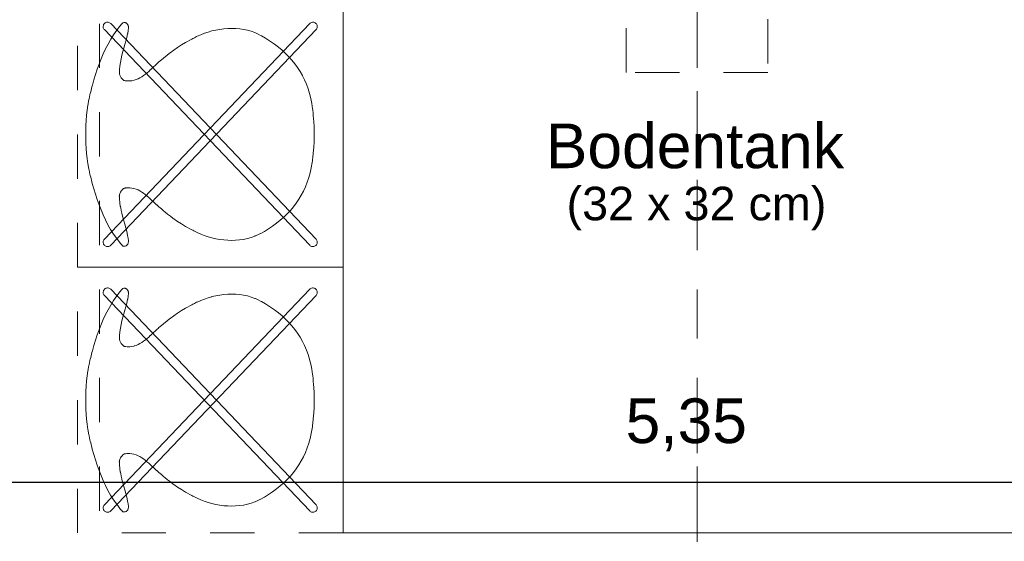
# Model space of a CAD drawing. Header units: metres. Extents: x -45.2 to 14.3, y -31.8 to 10.2.
# Tile 114 of 152: x -12.3 to -10.1, y -12 to -10.8. Entities that reach past the tile are written whole.
import ezdxf

# ---------------------------------------------------------------- set-up
doc = ezdxf.new("R2010")
doc.units = ezdxf.units.M
doc.header["$LTSCALE"] = 0.05
for name, pattern in [('Achsen 01', [5.291531, 3.175, -1.058062, 0.352704, -0.705764]), ('gestrichelt - 01', [2, 1, -1]), ('Raster 01', [2, 1, -1])]:
    doc.linetypes.add(name, pattern=pattern)
doc.layers.add('053_Niederspannungsanlagen-Bodentanks', color=7, linetype='gestrichelt - 01', lineweight=9)
doc.layers.add('AV1-Einrichtung Bemaßung', color=7, linetype='Continuous', lineweight=9)
for name, color, linetype, lineweight, true_color in [('AV1-Achsen', 1, 'Achsen 01', 18, 0xff0000), ('AV1-Bewegungsfläche', 7, 'gestrichelt - 01', 9, 0xd9d9d9), ('AV1-Einrichtung', 7, 'Continuous', 9, 0xa6a6a6), ('AV1-Raster', 7, 'Raster 01', 9, 0xa6a6a6)]:
    doc.layers.add(name, color=color, linetype=linetype, lineweight=lineweight, true_color=true_color)
doc.styles.add('Arial', font='arial.ttf')

msp = doc.modelspace()

# ---------------------------------------------------------------- linework, layer by layer
at = {"layer": '053_Niederspannungsanlagen-Bodentanks'}
msp.add_lwpolyline([(-10.96, -10.64), (-10.64, -10.64), (-10.64, -10.96), (-10.96, -10.96)], close=True, dxfattribs=at)
at = {"layer": 'AV1-Achsen'}
msp.add_line((-10.8, -26.5), (-10.8, 4.9), dxfattribs=at)
at = {"layer": 'AV1-Bewegungsfläche'}
for points in [[(-11.6, -10.8), (-11.6, -11.4), (-12.2, -11.4), (-12.2, -10.8)], [(-11.6, -11.4), (-11.6, -12), (-12.2, -12), (-12.2, -11.4)]]:
    msp.add_lwpolyline(points, close=True, dxfattribs=at)
at = {"layer": 'AV1-Einrichtung'}
for points in [[(-11.6, -12), (-11.6, -9.6), (-10, -9.6), (-10, -12)], [(-11.6651, -11.1014), (-11.6651, -11.1029), (-11.6651, -11.1076), (-11.6651, -11.1076), (-11.6655, -11.1186), (-11.666, -11.1273), (-11.666, -11.1273), (-11.6668, -11.1369), (-11.6672, -11.1409), (-11.6672, -11.1409), (-11.6674, -11.1424), (-11.6674, -11.1424), (-11.6676, -11.1455), (-11.6679, -11.1493), (-11.6679, -11.1493), (-11.6691, -11.16), (-11.6697, -11.1638), (-11.6697, -11.1638), (-11.6717, -11.1753), (-11.6717, -11.1754), (-11.6717, -11.1754), (-11.6742, -11.1866), (-11.6743, -11.1867), (-11.6743, -11.1867), (-11.6773, -11.1974), (-11.6773, -11.1975), (-11.6773, -11.1975), (-11.6809, -11.208), (-11.6809, -11.208), (-11.6809, -11.208), (-11.6849, -11.2181), (-11.6849, -11.2182), (-11.6849, -11.2182), (-11.6894, -11.2279), (-11.6895, -11.2279), (-11.6895, -11.2279), (-11.6944, -11.2373), (-11.6945, -11.2374), (-11.6945, -11.2374), (-11.6999, -11.2464), (-11.6999, -11.2464), (-11.6999, -11.2464), (-11.7058, -11.2551), (-11.7058, -11.2551), (-11.7122, -11.2635), (-11.7122, -11.2635), (-11.719, -11.2716), (-11.719, -11.2716), (-11.719, -11.2716), (-11.7262, -11.2793), (-11.7262, -11.2793), (-11.7262, -11.2793), (-11.7338, -11.2867), (-11.7338, -11.2867), (-11.7338, -11.2867), (-11.7418, -11.2938), (-11.7418, -11.2938), (-11.7418, -11.2938), (-11.7502, -11.3005), (-11.7503, -11.3005), (-11.7503, -11.3005), (-11.759, -11.307), (-11.7591, -11.307), (-11.7591, -11.307), (-11.7682, -11.3131), (-11.7684, -11.3132), (-11.7684, -11.3132), (-11.7777, -11.3189), (-11.7792, -11.3198), (-11.7792, -11.3198), (-11.7858, -11.3235), (-11.7862, -11.3237), (-11.7862, -11.3237), (-11.7921, -11.3267), (-11.7921, -11.3267), (-11.7982, -11.3294), (-11.7992, -11.3298), (-11.7992, -11.3298), (-11.8076, -11.3328), (-11.8076, -11.3328), (-11.8076, -11.3328), (-11.8161, -11.3352), (-11.8161, -11.3352), (-11.8161, -11.3352), (-11.8248, -11.337), (-11.8248, -11.337), (-11.8248, -11.337), (-11.8336, -11.3383), (-11.8336, -11.3383), (-11.8336, -11.3383), (-11.8426, -11.3391), (-11.8426, -11.3391), (-11.8426, -11.3391), (-11.8516, -11.3393), (-11.8516, -11.3393), (-11.8516, -11.3393), (-11.8606, -11.3391), (-11.8606, -11.3391), (-11.8606, -11.3391), (-11.8696, -11.3384), (-11.8696, -11.3384), (-11.8696, -11.3384), (-11.8786, -11.3372), (-11.8786, -11.3372), (-11.8786, -11.3372), (-11.8875, -11.3356), (-11.8875, -11.3356), (-11.8875, -11.3356), (-11.8963, -11.3336), (-11.8963, -11.3336), (-11.8963, -11.3336), (-11.9049, -11.3311), (-11.9049, -11.3311), (-11.9049, -11.3311), (-11.9134, -11.3283), (-11.9134, -11.3283), (-11.9134, -11.3283), (-11.9216, -11.3251), (-11.9216, -11.3251), (-11.9216, -11.3251), (-11.9296, -11.3215), (-11.9311, -11.3208), (-11.9311, -11.3208), (-11.9359, -11.3184), (-11.9373, -11.3176), (-11.9373, -11.3176), (-11.9392, -11.3166), (-11.9392, -11.3166), (-11.9417, -11.3154), (-11.9447, -11.3139), (-11.9447, -11.3139), (-11.9532, -11.3094), (-11.9561, -11.3077), (-11.9561, -11.3077), (-11.9652, -11.3022), (-11.9652, -11.3022), (-11.9652, -11.3022), (-11.974, -11.2964), (-11.974, -11.2964), (-11.9826, -11.2903), (-11.9836, -11.2896), (-11.9836, -11.2896), (-11.99, -11.2848), (-11.99, -11.2848), (-11.9962, -11.2799), (-11.9963, -11.2798), (-11.9963, -11.2798), (-12.0026, -11.2747), (-12.0047, -11.273), (-12.0047, -11.273), (-12.0112, -11.2676), (-12.0121, -11.2668), (-12.0121, -11.2668), (-12.0167, -11.2629), (-12.0169, -11.2628), (-12.0169, -11.2628), (-12.021, -11.2592), (-12.0213, -11.2589), (-12.0213, -11.2589), (-12.0248, -11.2557), (-12.0248, -11.2557), (-12.0283, -11.2524), (-12.0283, -11.2524), (-12.0283, -11.2524), (-12.0318, -11.2491), (-12.0319, -11.2491), (-12.0319, -11.2491), (-12.0354, -11.2457), (-12.0355, -11.2457), (-12.0355, -11.2457), (-12.0391, -11.2424), (-12.0391, -11.2424), (-12.0391, -11.2424), (-12.0429, -11.2391), (-12.0429, -11.2391), (-12.0429, -11.2391), (-12.0467, -11.236), (-12.0468, -11.236), (-12.0468, -11.236), (-12.0507, -11.233), (-12.0507, -11.233), (-12.0507, -11.233), (-12.0547, -11.2302), (-12.0548, -11.2302), (-12.0548, -11.2302), (-12.0589, -11.2277), (-12.0589, -11.2277), (-12.0589, -11.2277), (-12.0632, -11.2255), (-12.0632, -11.2255), (-12.0632, -11.2255), (-12.0677, -11.2236), (-12.0677, -11.2236), (-12.0723, -11.2222), (-12.0723, -11.2221), (-12.0723, -11.2221), (-12.0771, -11.2211), (-12.0771, -11.2211), (-12.0771, -11.2211), (-12.082, -11.2206), (-12.082, -11.2206), (-12.082, -11.2206), (-12.0871, -11.2206), (-12.0881, -11.2206), (-12.0881, -11.2206), (-12.0915, -11.221), (-12.0924, -11.2211), (-12.0924, -11.2211), (-12.0938, -11.2214), (-12.0938, -11.2214), (-12.0942, -11.2215), (-12.0943, -11.2215), (-12.0943, -11.2215), (-12.0948, -11.2218), (-12.095, -11.2219), (-12.095, -11.2219), (-12.0957, -11.2223), (-12.096, -11.2225), (-12.096, -11.2225), (-12.0973, -11.2235), (-12.0976, -11.2238), (-12.0976, -11.2238), (-12.0992, -11.2255), (-12.0993, -11.2256), (-12.0993, -11.2256), (-12.101, -11.2278), (-12.1011, -11.2279), (-12.1011, -11.2279), (-12.1026, -11.2305), (-12.1027, -11.2306), (-12.1027, -11.2306), (-12.104, -11.2336), (-12.1041, -11.234), (-12.1041, -11.234), (-12.1049, -11.2365), (-12.105, -11.2371), (-12.105, -11.2371), (-12.1052, -11.2384), (-12.1053, -11.2386), (-12.1053, -11.2386), (-12.1054, -11.2395), (-12.1054, -11.2395), (-12.1053, -11.2417), (-12.1053, -11.2422), (-12.1053, -11.2422), (-12.1052, -11.2454), (-12.1051, -11.247), (-12.1051, -11.247), (-12.1045, -11.2534), (-12.1042, -11.2555), (-12.1042, -11.2555), (-12.1033, -11.2617), (-12.1031, -11.2627), (-12.1031, -11.2627), (-12.1023, -11.2668), (-12.1023, -11.2668), (-12.1014, -11.2709), (-12.1012, -11.2719), (-12.1012, -11.2719), (-12.0997, -11.278), (-12.0995, -11.279), (-12.0995, -11.279), (-12.0973, -11.287), (-12.0973, -11.287), (-12.0951, -11.295), (-12.0951, -11.295), (-12.0928, -11.303), (-12.0928, -11.303), (-12.0906, -11.311), (-12.0906, -11.311), (-12.0906, -11.311), (-12.0885, -11.319), (-12.0885, -11.319), (-12.0885, -11.319), (-12.0868, -11.3272), (-12.0866, -11.3282), (-12.0866, -11.3282), (-12.0855, -11.3344), (-12.0853, -11.336), (-12.0853, -11.336), (-12.0849, -11.3391), (-12.0848, -11.3397), (-12.0848, -11.3397), (-12.0846, -11.3418), (-12.0846, -11.3418), (-12.0847, -11.3423), (-12.0848, -11.3427), (-12.0848, -11.3427), (-12.0851, -11.3441), (-12.0853, -11.3447), (-12.0853, -11.3447), (-12.0858, -11.3462), (-12.0858, -11.3462), (-12.0858, -11.3462), (-12.0864, -11.3476), (-12.0864, -11.3476), (-12.0864, -11.3476), (-12.0872, -11.3489), (-12.0872, -11.3489), (-12.0872, -11.3489), (-12.0881, -11.35), (-12.0881, -11.35), (-12.0885, -11.3505), (-12.0891, -11.3509), (-12.0894, -11.3512), (-12.0894, -11.3512), (-12.09, -11.3516), (-12.0906, -11.3519), (-12.0906, -11.3519), (-12.0919, -11.3523), (-12.092, -11.3523), (-12.092, -11.3523), (-12.0927, -11.3525), (-12.0934, -11.3526), (-12.0937, -11.3526), (-12.0937, -11.3526), (-12.0948, -11.3525), (-12.0948, -11.3525), (-12.096, -11.3524), (-12.0961, -11.3523), (-12.0961, -11.3523), (-12.0971, -11.3521), (-12.0972, -11.3521), (-12.0972, -11.3521), (-12.0979, -11.3519), (-12.0979, -11.3519), (-12.0999, -11.3496), (-12.1024, -11.3467), (-12.1024, -11.3467), (-12.1091, -11.3383), (-12.1114, -11.3352), (-12.1114, -11.3352), (-12.1184, -11.3251), (-12.1184, -11.3251), (-12.125, -11.3147), (-12.125, -11.3147), (-12.131, -11.3041), (-12.131, -11.3041), (-12.131, -11.3041), (-12.1367, -11.2931), (-12.1367, -11.2931), (-12.1367, -11.2931), (-12.1419, -11.282), (-12.1419, -11.2819), (-12.1419, -11.2819), (-12.1468, -11.2705), (-12.1468, -11.2705), (-12.1468, -11.2705), (-12.1513, -11.2589), (-12.1513, -11.2589), (-12.1513, -11.2589), (-12.1555, -11.2471), (-12.1555, -11.2471), (-12.1555, -11.2471), (-12.1594, -11.2352), (-12.1594, -11.2352), (-12.1594, -11.2352), (-12.163, -11.2231), (-12.163, -11.2231), (-12.163, -11.2231), (-12.1664, -11.211), (-12.1674, -11.2072), (-12.1674, -11.2072), (-12.1701, -11.1964), (-12.1711, -11.1926), (-12.1711, -11.1926), (-12.1718, -11.1895), (-12.1738, -11.1806), (-12.1738, -11.1806), (-12.1744, -11.1777), (-12.1748, -11.1756), (-12.1748, -11.1756), (-12.176, -11.1684), (-12.1764, -11.1663), (-12.1764, -11.1663), (-12.178, -11.1547), (-12.178, -11.1547), (-12.178, -11.1547), (-12.1793, -11.1432), (-12.1793, -11.1432), (-12.1793, -11.1432), (-12.1803, -11.1316), (-12.1803, -11.1316), (-12.1809, -11.1201), (-12.1811, -11.1165), (-12.1811, -11.1165), (-12.1813, -11.1064), (-12.1813, -11.1028), (-12.1813, -11.1028), (-12.1814, -11.0999), (-12.1813, -11.1001), (-12.1813, -11.1001), (-12.1813, -11.0972), (-12.1812, -11.0936), (-12.1812, -11.0936), (-12.181, -11.0835), (-12.1808, -11.0799), (-12.1808, -11.0799), (-12.1802, -11.0684), (-12.1802, -11.0684), (-12.1792, -11.0568), (-12.1792, -11.0568), (-12.1792, -11.0568), (-12.1779, -11.0453), (-12.1779, -11.0453), (-12.1779, -11.0453), (-12.1763, -11.0338), (-12.1759, -11.0316), (-12.1759, -11.0316), (-12.1747, -11.0244), (-12.1743, -11.0223), (-12.1743, -11.0223), (-12.1737, -11.0194), (-12.1717, -11.0105), (-12.1717, -11.0105), (-12.171, -11.0074), (-12.1701, -11.0036), (-12.1701, -11.0036), (-12.1673, -10.9928), (-12.1663, -10.989), (-12.1663, -10.989), (-12.1629, -10.9769), (-12.1629, -10.9769), (-12.1629, -10.9769), (-12.1593, -10.9648), (-12.1593, -10.9648), (-12.1593, -10.9648), (-12.1554, -10.9529), (-12.1554, -10.9529), (-12.1554, -10.9529), (-12.1512, -10.9411), (-12.1512, -10.9411), (-12.1512, -10.9411), (-12.1467, -10.9295), (-12.1467, -10.9295), (-12.1467, -10.9295), (-12.1418, -10.9181), (-12.1418, -10.918), (-12.1418, -10.918), (-12.1366, -10.9069), (-12.1366, -10.9069), (-12.1366, -10.9069), (-12.1309, -10.8959), (-12.1309, -10.8959), (-12.1309, -10.8959), (-12.1249, -10.8853), (-12.1249, -10.8853), (-12.1183, -10.8749), (-12.1183, -10.8749), (-12.1113, -10.8648), (-12.1104, -10.8636), (-12.1104, -10.8636), (-12.1047, -10.8563), (-12.1033, -10.8545), (-12.1033, -10.8545), (-12.1003, -10.851), (-12.0998, -10.8504), (-12.0998, -10.8504), (-12.0978, -10.8481), (-12.0978, -10.8481), (-12.0971, -10.8479), (-12.0967, -10.8478), (-12.0967, -10.8478), (-12.0952, -10.8475), (-12.0947, -10.8475), (-12.0947, -10.8475), (-12.0936, -10.8474), (-12.0936, -10.8474), (-12.0926, -10.8475), (-12.0924, -10.8476), (-12.0924, -10.8476), (-12.0916, -10.8477), (-12.091, -10.848), (-12.0907, -10.848), (-12.0907, -10.848), (-12.0899, -10.8484), (-12.0892, -10.8489), (-12.0892, -10.8489), (-12.0885, -10.8495), (-12.0878, -10.8502), (-12.0878, -10.8502), (-12.0878, -10.8502), (-12.0867, -10.8517), (-12.0867, -10.8518), (-12.0867, -10.8518), (-12.0858, -10.8535), (-12.0858, -10.8536), (-12.0858, -10.8536), (-12.0851, -10.8555), (-12.085, -10.8559), (-12.085, -10.8559), (-12.0847, -10.8573), (-12.0846, -10.8577), (-12.0846, -10.8577), (-12.0845, -10.8582), (-12.0845, -10.8582), (-12.0847, -10.8603), (-12.0848, -10.8609), (-12.0848, -10.8609), (-12.0852, -10.864), (-12.0854, -10.8656), (-12.0854, -10.8656), (-12.0865, -10.8718), (-12.0867, -10.8728), (-12.0867, -10.8728), (-12.0884, -10.881), (-12.0884, -10.881), (-12.0884, -10.881), (-12.0905, -10.8891), (-12.0905, -10.8891), (-12.0905, -10.8891), (-12.0927, -10.8971), (-12.0927, -10.8971), (-12.095, -10.905), (-12.095, -10.905), (-12.0972, -10.913), (-12.0972, -10.913), (-12.0994, -10.921), (-12.0994, -10.921), (-12.0994, -10.921), (-12.1013, -10.9291), (-12.1013, -10.9291), (-12.1013, -10.9291), (-12.103, -10.9373), (-12.103, -10.9373), (-12.103, -10.9373), (-12.1043, -10.9456), (-12.1044, -10.9466), (-12.1044, -10.9466), (-12.105, -10.953), (-12.1051, -10.9546), (-12.1051, -10.9546), (-12.1052, -10.9578), (-12.1052, -10.9584), (-12.1052, -10.9584), (-12.1053, -10.9605), (-12.1053, -10.9605), (-12.1052, -10.9614), (-12.1051, -10.9616), (-12.1051, -10.9616), (-12.1049, -10.9629), (-12.1048, -10.9635), (-12.1048, -10.9635), (-12.104, -10.966), (-12.1039, -10.9665), (-12.1039, -10.9665), (-12.1026, -10.9694), (-12.1025, -10.9695), (-12.1025, -10.9695), (-12.101, -10.9721), (-12.1009, -10.9722), (-12.1009, -10.9722), (-12.0992, -10.9744), (-12.099, -10.9747), (-12.099, -10.9747), (-12.0976, -10.976), (-12.0974, -10.9763), (-12.0974, -10.9763), (-12.0965, -10.977), (-12.0965, -10.9771), (-12.0965, -10.9771), (-12.0957, -10.9776), (-12.0956, -10.9777), (-12.0956, -10.9777), (-12.0949, -10.9781), (-12.0947, -10.9782), (-12.0947, -10.9782), (-12.0942, -10.9785), (-12.0941, -10.9785), (-12.0941, -10.9785), (-12.0937, -10.9786), (-12.0937, -10.9786), (-12.0923, -10.9789), (-12.0914, -10.979), (-12.0914, -10.979), (-12.088, -10.9794), (-12.087, -10.9794), (-12.087, -10.9794), (-12.0819, -10.9794), (-12.0819, -10.9794), (-12.0819, -10.9794), (-12.077, -10.9789), (-12.0769, -10.9789), (-12.0769, -10.9789), (-12.0722, -10.9779), (-12.0722, -10.9778), (-12.0722, -10.9778), (-12.0676, -10.9764), (-12.0676, -10.9764), (-12.0631, -10.9745), (-12.0631, -10.9745), (-12.0588, -10.9723), (-12.0588, -10.9723), (-12.0588, -10.9723), (-12.0546, -10.9698), (-12.0546, -10.9698), (-12.0546, -10.9698), (-12.0506, -10.967), (-12.0506, -10.967), (-12.0506, -10.967), (-12.0466, -10.964), (-12.0466, -10.964), (-12.0466, -10.964), (-12.0428, -10.9609), (-12.0428, -10.9609), (-12.0428, -10.9609), (-12.039, -10.9576), (-12.039, -10.9576), (-12.039, -10.9576), (-12.0354, -10.9543), (-12.0353, -10.9543), (-12.0353, -10.9543), (-12.0317, -10.9509), (-12.0317, -10.9509), (-12.0317, -10.9509), (-12.0282, -10.9476), (-12.0282, -10.9476), (-12.0282, -10.9476), (-12.0247, -10.9443), (-12.0247, -10.9443), (-12.0212, -10.9411), (-12.0209, -10.9408), (-12.0209, -10.9408), (-12.0167, -10.9372), (-12.0166, -10.9371), (-12.0166, -10.9371), (-12.012, -10.9332), (-12.011, -10.9324), (-12.011, -10.9324), (-12.0046, -10.9271), (-12.0046, -10.927), (-12.0046, -10.927), (-11.9983, -10.9219), (-11.9983, -10.9219), (-11.9919, -10.9168), (-11.9909, -10.916), (-11.9909, -10.916), (-11.9825, -10.9097), (-11.9825, -10.9097), (-11.9825, -10.9097), (-11.9739, -10.9036), (-11.9739, -10.9036), (-11.9651, -10.8978), (-11.9651, -10.8978), (-11.9651, -10.8978), (-11.956, -10.8924), (-11.9531, -10.8906), (-11.9531, -10.8906), (-11.9446, -10.8861), (-11.9416, -10.8846), (-11.9416, -10.8846), (-11.9391, -10.8834), (-11.9391, -10.8834), (-11.9372, -10.8824), (-11.9358, -10.8816), (-11.9358, -10.8816), (-11.931, -10.8792), (-11.9295, -10.8785), (-11.9295, -10.8785), (-11.9215, -10.8749), (-11.9215, -10.8749), (-11.9215, -10.8749), (-11.9133, -10.8717), (-11.9132, -10.8717), (-11.9132, -10.8717), (-11.9048, -10.8689), (-11.9048, -10.8689), (-11.9048, -10.8689), (-11.8962, -10.8665), (-11.8962, -10.8664), (-11.8962, -10.8664), (-11.8874, -10.8644), (-11.8874, -10.8644), (-11.8874, -10.8644), (-11.8785, -10.8628), (-11.8785, -10.8628), (-11.8785, -10.8628), (-11.8695, -10.8616), (-11.8695, -10.8616), (-11.8695, -10.8616), (-11.8605, -10.8609), (-11.8605, -10.8609), (-11.8605, -10.8609), (-11.8515, -10.8607), (-11.8514, -10.8607), (-11.8514, -10.8607), (-11.8425, -10.8609), (-11.8424, -10.8609), (-11.8424, -10.8609), (-11.8335, -10.8617), (-11.8335, -10.8617), (-11.8335, -10.8617), (-11.8247, -10.863), (-11.8247, -10.863), (-11.8247, -10.863), (-11.816, -10.8648), (-11.816, -10.8648), (-11.816, -10.8648), (-11.8075, -10.8672), (-11.8075, -10.8672), (-11.8075, -10.8672), (-11.7991, -10.8702), (-11.7981, -10.8706), (-11.7981, -10.8706), (-11.792, -10.8733), (-11.792, -10.8733), (-11.7861, -10.8763), (-11.7845, -10.8772), (-11.7845, -10.8772), (-11.7755, -10.8824), (-11.7729, -10.8839), (-11.7729, -10.8839), (-11.7636, -10.8899), (-11.7635, -10.8899), (-11.7635, -10.8899), (-11.7545, -10.8962), (-11.7545, -10.8962), (-11.7545, -10.8962), (-11.7459, -10.9028), (-11.7459, -10.9028), (-11.7459, -10.9028), (-11.7377, -10.9097), (-11.7376, -10.9097), (-11.7376, -10.9097), (-11.7298, -10.917), (-11.7298, -10.917), (-11.7298, -10.917), (-11.7224, -10.9245), (-11.7224, -10.9245), (-11.7224, -10.9245), (-11.7154, -10.9324), (-11.7154, -10.9324), (-11.7088, -10.9406), (-11.7088, -10.9406), (-11.7027, -10.9492), (-11.7027, -10.9492), (-11.7027, -10.9492), (-11.697, -10.9581), (-11.697, -10.9581), (-11.697, -10.9581), (-11.6918, -10.9673), (-11.6918, -10.9674), (-11.6918, -10.9674), (-11.687, -10.9769), (-11.687, -10.977), (-11.687, -10.977), (-11.6827, -10.9869), (-11.6827, -10.9869), (-11.6827, -10.9869), (-11.6789, -10.9972), (-11.6789, -10.9973), (-11.6789, -10.9973), (-11.6756, -11.0079), (-11.6756, -11.008), (-11.6756, -11.008), (-11.6728, -11.0189), (-11.6728, -11.0191), (-11.6728, -11.0191), (-11.6705, -11.0304), (-11.6705, -11.0305), (-11.6705, -11.0305), (-11.6687, -11.0422), (-11.6684, -11.0446), (-11.6684, -11.0446), (-11.6677, -11.0522), (-11.6675, -11.0545), (-11.6675, -11.0545), (-11.6673, -11.0576), (-11.6673, -11.0576), (-11.6671, -11.0591), (-11.6667, -11.0631), (-11.6667, -11.0631), (-11.6659, -11.0727), (-11.6654, -11.0815), (-11.6654, -11.0815), (-11.665, -11.0924), (-11.665, -11.0971), (-11.665, -11.0971), (-11.6649, -11.0986)], [(-12.1392, -10.8635), (-12.1402, -10.8622), (-12.1411, -10.8606), (-12.1416, -10.859), (-12.1419, -10.8573), (-12.1419, -10.8555), (-12.1415, -10.8538), (-12.1409, -10.8522), (-12.14, -10.8507), (-12.1388, -10.8494), (-12.1388, -10.8494), (-12.1374, -10.8483), (-12.1359, -10.8475), (-12.1343, -10.8469), (-12.1325, -10.8467), (-12.1308, -10.8467), (-12.1291, -10.847), (-12.1275, -10.8477), (-12.126, -10.8486), (-12.1247, -10.8497), (-11.6608, -11.3365), (-11.6608, -11.3365), (-11.6598, -11.3378), (-11.6589, -11.3394), (-11.6584, -11.341), (-11.6581, -11.3427), (-11.6581, -11.3445), (-11.6585, -11.3462), (-11.6591, -11.3478), (-11.66, -11.3493), (-11.6612, -11.3506), (-11.6612, -11.3506), (-11.6626, -11.3517), (-11.6641, -11.3525), (-11.6657, -11.3531), (-11.6675, -11.3533), (-11.6692, -11.3533), (-11.6709, -11.353), (-11.6725, -11.3523), (-11.674, -11.3514), (-11.6753, -11.3503)], [(-12.1247, -11.3503), (-12.126, -11.3514), (-12.1275, -11.3523), (-12.1291, -11.353), (-12.1308, -11.3533), (-12.1325, -11.3533), (-12.1343, -11.3531), (-12.1359, -11.3525), (-12.1374, -11.3517), (-12.1388, -11.3506), (-12.1388, -11.3506), (-12.14, -11.3493), (-12.1409, -11.3478), (-12.1415, -11.3462), (-12.1419, -11.3445), (-12.1419, -11.3427), (-12.1416, -11.341), (-12.1411, -11.3394), (-12.1402, -11.3378), (-12.1392, -11.3365), (-11.6753, -10.8497), (-11.6753, -10.8497), (-11.674, -10.8486), (-11.6725, -10.8477), (-11.6709, -10.847), (-11.6692, -10.8467), (-11.6675, -10.8467), (-11.6657, -10.8469), (-11.6657, -10.8469), (-11.6641, -10.8475), (-11.6626, -10.8483), (-11.6612, -10.8494), (-11.66, -10.8507), (-11.6591, -10.8522), (-11.6585, -10.8538), (-11.6585, -10.8538), (-11.6581, -10.8555), (-11.6581, -10.8573), (-11.6584, -10.859), (-11.6589, -10.8606), (-11.6598, -10.8622), (-11.6608, -10.8635)], [(-11.6651, -11.7014), (-11.6651, -11.7029), (-11.6651, -11.7076), (-11.6651, -11.7076), (-11.6655, -11.7186), (-11.666, -11.7273), (-11.666, -11.7273), (-11.6668, -11.7369), (-11.6672, -11.7409), (-11.6672, -11.7409), (-11.6674, -11.7424), (-11.6674, -11.7424), (-11.6676, -11.7455), (-11.6679, -11.7493), (-11.6679, -11.7493), (-11.6691, -11.76), (-11.6697, -11.7638), (-11.6697, -11.7638), (-11.6717, -11.7753), (-11.6717, -11.7754), (-11.6717, -11.7754), (-11.6742, -11.7866), (-11.6743, -11.7867), (-11.6743, -11.7867), (-11.6773, -11.7974), (-11.6773, -11.7975), (-11.6773, -11.7975), (-11.6809, -11.808), (-11.6809, -11.808), (-11.6809, -11.808), (-11.6849, -11.8181), (-11.6849, -11.8182), (-11.6849, -11.8182), (-11.6894, -11.8279), (-11.6895, -11.8279), (-11.6895, -11.8279), (-11.6944, -11.8373), (-11.6945, -11.8374), (-11.6945, -11.8374), (-11.6999, -11.8464), (-11.6999, -11.8464), (-11.6999, -11.8464), (-11.7058, -11.8551), (-11.7058, -11.8551), (-11.7122, -11.8635), (-11.7122, -11.8635), (-11.719, -11.8716), (-11.719, -11.8716), (-11.719, -11.8716), (-11.7262, -11.8793), (-11.7262, -11.8793), (-11.7262, -11.8793), (-11.7338, -11.8867), (-11.7338, -11.8867), (-11.7338, -11.8867), (-11.7418, -11.8938), (-11.7418, -11.8938), (-11.7418, -11.8938), (-11.7502, -11.9005), (-11.7503, -11.9005), (-11.7503, -11.9005), (-11.759, -11.907), (-11.7591, -11.907), (-11.7591, -11.907), (-11.7682, -11.9131), (-11.7684, -11.9132), (-11.7684, -11.9132), (-11.7777, -11.9189), (-11.7792, -11.9198), (-11.7792, -11.9198), (-11.7858, -11.9235), (-11.7862, -11.9237), (-11.7862, -11.9237), (-11.7921, -11.9267), (-11.7921, -11.9267), (-11.7982, -11.9294), (-11.7992, -11.9298), (-11.7992, -11.9298), (-11.8076, -11.9328), (-11.8076, -11.9328), (-11.8076, -11.9328), (-11.8161, -11.9352), (-11.8161, -11.9352), (-11.8161, -11.9352), (-11.8248, -11.937), (-11.8248, -11.937), (-11.8248, -11.937), (-11.8336, -11.9383), (-11.8336, -11.9383), (-11.8336, -11.9383), (-11.8426, -11.9391), (-11.8426, -11.9391), (-11.8426, -11.9391), (-11.8516, -11.9393), (-11.8516, -11.9393), (-11.8516, -11.9393), (-11.8606, -11.9391), (-11.8606, -11.9391), (-11.8606, -11.9391), (-11.8696, -11.9384), (-11.8696, -11.9384), (-11.8696, -11.9384), (-11.8786, -11.9372), (-11.8786, -11.9372), (-11.8786, -11.9372), (-11.8875, -11.9356), (-11.8875, -11.9356), (-11.8875, -11.9356), (-11.8963, -11.9336), (-11.8963, -11.9336), (-11.8963, -11.9336), (-11.9049, -11.9311), (-11.9049, -11.9311), (-11.9049, -11.9311), (-11.9134, -11.9283), (-11.9134, -11.9283), (-11.9134, -11.9283), (-11.9216, -11.9251), (-11.9216, -11.9251), (-11.9216, -11.9251), (-11.9296, -11.9215), (-11.9311, -11.9208), (-11.9311, -11.9208), (-11.9359, -11.9184), (-11.9373, -11.9176), (-11.9373, -11.9176), (-11.9392, -11.9166), (-11.9392, -11.9166), (-11.9417, -11.9154), (-11.9447, -11.9139), (-11.9447, -11.9139), (-11.9532, -11.9094), (-11.9561, -11.9077), (-11.9561, -11.9077), (-11.9652, -11.9022), (-11.9652, -11.9022), (-11.9652, -11.9022), (-11.974, -11.8964), (-11.974, -11.8964), (-11.9826, -11.8903), (-11.9836, -11.8896), (-11.9836, -11.8896), (-11.99, -11.8848), (-11.99, -11.8848), (-11.9962, -11.8799), (-11.9963, -11.8798), (-11.9963, -11.8798), (-12.0026, -11.8747), (-12.0047, -11.873), (-12.0047, -11.873), (-12.0112, -11.8676), (-12.0121, -11.8668), (-12.0121, -11.8668), (-12.0167, -11.8629), (-12.0169, -11.8628), (-12.0169, -11.8628), (-12.021, -11.8592), (-12.0213, -11.8589), (-12.0213, -11.8589), (-12.0248, -11.8557), (-12.0248, -11.8557), (-12.0283, -11.8524), (-12.0283, -11.8524), (-12.0283, -11.8524), (-12.0318, -11.8491), (-12.0319, -11.8491), (-12.0319, -11.8491), (-12.0354, -11.8457), (-12.0355, -11.8457), (-12.0355, -11.8457), (-12.0391, -11.8424), (-12.0391, -11.8424), (-12.0391, -11.8424), (-12.0429, -11.8391), (-12.0429, -11.8391), (-12.0429, -11.8391), (-12.0467, -11.836), (-12.0468, -11.836), (-12.0468, -11.836), (-12.0507, -11.833), (-12.0507, -11.833), (-12.0507, -11.833), (-12.0547, -11.8302), (-12.0548, -11.8302), (-12.0548, -11.8302), (-12.0589, -11.8277), (-12.0589, -11.8277), (-12.0589, -11.8277), (-12.0632, -11.8255), (-12.0632, -11.8255), (-12.0632, -11.8255), (-12.0677, -11.8236), (-12.0677, -11.8236), (-12.0723, -11.8222), (-12.0723, -11.8221), (-12.0723, -11.8221), (-12.0771, -11.8211), (-12.0771, -11.8211), (-12.0771, -11.8211), (-12.082, -11.8206), (-12.082, -11.8206), (-12.082, -11.8206), (-12.0871, -11.8206), (-12.0881, -11.8206), (-12.0881, -11.8206), (-12.0915, -11.821), (-12.0924, -11.8211), (-12.0924, -11.8211), (-12.0938, -11.8214), (-12.0938, -11.8214), (-12.0942, -11.8215), (-12.0943, -11.8215), (-12.0943, -11.8215), (-12.0948, -11.8218), (-12.095, -11.8219), (-12.095, -11.8219), (-12.0957, -11.8223), (-12.096, -11.8225), (-12.096, -11.8225), (-12.0973, -11.8235), (-12.0976, -11.8238), (-12.0976, -11.8238), (-12.0992, -11.8255), (-12.0993, -11.8256), (-12.0993, -11.8256), (-12.101, -11.8278), (-12.1011, -11.8279), (-12.1011, -11.8279), (-12.1026, -11.8305), (-12.1027, -11.8306), (-12.1027, -11.8306), (-12.104, -11.8336), (-12.1041, -11.834), (-12.1041, -11.834), (-12.1049, -11.8365), (-12.105, -11.8371), (-12.105, -11.8371), (-12.1052, -11.8384), (-12.1053, -11.8386), (-12.1053, -11.8386), (-12.1054, -11.8395), (-12.1054, -11.8395), (-12.1053, -11.8417), (-12.1053, -11.8422), (-12.1053, -11.8422), (-12.1052, -11.8454), (-12.1051, -11.847), (-12.1051, -11.847), (-12.1045, -11.8534), (-12.1042, -11.8555), (-12.1042, -11.8555), (-12.1033, -11.8617), (-12.1031, -11.8627), (-12.1031, -11.8627), (-12.1023, -11.8668), (-12.1023, -11.8668), (-12.1014, -11.8709), (-12.1012, -11.8719), (-12.1012, -11.8719), (-12.0997, -11.878), (-12.0995, -11.879), (-12.0995, -11.879), (-12.0973, -11.887), (-12.0973, -11.887), (-12.0951, -11.895), (-12.0951, -11.895), (-12.0928, -11.903), (-12.0928, -11.903), (-12.0906, -11.911), (-12.0906, -11.911), (-12.0906, -11.911), (-12.0885, -11.919), (-12.0885, -11.919), (-12.0885, -11.919), (-12.0868, -11.9272), (-12.0866, -11.9282), (-12.0866, -11.9282), (-12.0855, -11.9344), (-12.0853, -11.936), (-12.0853, -11.936), (-12.0849, -11.9391), (-12.0848, -11.9397), (-12.0848, -11.9397), (-12.0846, -11.9418), (-12.0846, -11.9418), (-12.0847, -11.9423), (-12.0848, -11.9427), (-12.0848, -11.9427), (-12.0851, -11.9441), (-12.0853, -11.9447), (-12.0853, -11.9447), (-12.0858, -11.9462), (-12.0858, -11.9462), (-12.0858, -11.9462), (-12.0864, -11.9476), (-12.0864, -11.9476), (-12.0864, -11.9476), (-12.0872, -11.9489), (-12.0872, -11.9489), (-12.0872, -11.9489), (-12.0881, -11.95), (-12.0881, -11.95), (-12.0885, -11.9505), (-12.0891, -11.9509), (-12.0894, -11.9512), (-12.0894, -11.9512), (-12.09, -11.9516), (-12.0906, -11.9519), (-12.0906, -11.9519), (-12.0919, -11.9523), (-12.092, -11.9523), (-12.092, -11.9523), (-12.0927, -11.9525), (-12.0934, -11.9526), (-12.0937, -11.9526), (-12.0937, -11.9526), (-12.0948, -11.9525), (-12.0948, -11.9525), (-12.096, -11.9524), (-12.0961, -11.9523), (-12.0961, -11.9523), (-12.0971, -11.9521), (-12.0972, -11.9521), (-12.0972, -11.9521), (-12.0979, -11.9519), (-12.0979, -11.9519), (-12.0999, -11.9496), (-12.1024, -11.9467), (-12.1024, -11.9467), (-12.1091, -11.9383), (-12.1114, -11.9352), (-12.1114, -11.9352), (-12.1184, -11.9251), (-12.1184, -11.9251), (-12.125, -11.9147), (-12.125, -11.9147), (-12.131, -11.9041), (-12.131, -11.9041), (-12.131, -11.9041), (-12.1367, -11.8931), (-12.1367, -11.8931), (-12.1367, -11.8931), (-12.1419, -11.882), (-12.1419, -11.8819), (-12.1419, -11.8819), (-12.1468, -11.8705), (-12.1468, -11.8705), (-12.1468, -11.8705), (-12.1513, -11.8589), (-12.1513, -11.8589), (-12.1513, -11.8589), (-12.1555, -11.8471), (-12.1555, -11.8471), (-12.1555, -11.8471), (-12.1594, -11.8352), (-12.1594, -11.8352), (-12.1594, -11.8352), (-12.163, -11.8231), (-12.163, -11.8231), (-12.163, -11.8231), (-12.1664, -11.811), (-12.1674, -11.8072), (-12.1674, -11.8072), (-12.1701, -11.7964), (-12.1711, -11.7926), (-12.1711, -11.7926), (-12.1718, -11.7895), (-12.1738, -11.7806), (-12.1738, -11.7806), (-12.1744, -11.7777), (-12.1748, -11.7756), (-12.1748, -11.7756), (-12.176, -11.7684), (-12.1764, -11.7663), (-12.1764, -11.7663), (-12.178, -11.7547), (-12.178, -11.7547), (-12.178, -11.7547), (-12.1793, -11.7432), (-12.1793, -11.7432), (-12.1793, -11.7432), (-12.1803, -11.7316), (-12.1803, -11.7316), (-12.1809, -11.7201), (-12.1811, -11.7165), (-12.1811, -11.7165), (-12.1813, -11.7064), (-12.1813, -11.7028), (-12.1813, -11.7028), (-12.1814, -11.6999), (-12.1813, -11.7001), (-12.1813, -11.7001), (-12.1813, -11.6972), (-12.1812, -11.6936), (-12.1812, -11.6936), (-12.181, -11.6835), (-12.1808, -11.6799), (-12.1808, -11.6799), (-12.1802, -11.6684), (-12.1802, -11.6684), (-12.1792, -11.6568), (-12.1792, -11.6568), (-12.1792, -11.6568), (-12.1779, -11.6453), (-12.1779, -11.6453), (-12.1779, -11.6453), (-12.1763, -11.6338), (-12.1759, -11.6316), (-12.1759, -11.6316), (-12.1747, -11.6244), (-12.1743, -11.6223), (-12.1743, -11.6223), (-12.1737, -11.6194), (-12.1717, -11.6105), (-12.1717, -11.6105), (-12.171, -11.6074), (-12.1701, -11.6036), (-12.1701, -11.6036), (-12.1673, -11.5928), (-12.1663, -11.589), (-12.1663, -11.589), (-12.1629, -11.5769), (-12.1629, -11.5769), (-12.1629, -11.5769), (-12.1593, -11.5648), (-12.1593, -11.5648), (-12.1593, -11.5648), (-12.1554, -11.5529), (-12.1554, -11.5529), (-12.1554, -11.5529), (-12.1512, -11.5411), (-12.1512, -11.5411), (-12.1512, -11.5411), (-12.1467, -11.5295), (-12.1467, -11.5295), (-12.1467, -11.5295), (-12.1418, -11.5181), (-12.1418, -11.518), (-12.1418, -11.518), (-12.1366, -11.5069), (-12.1366, -11.5069), (-12.1366, -11.5069), (-12.1309, -11.4959), (-12.1309, -11.4959), (-12.1309, -11.4959), (-12.1249, -11.4853), (-12.1249, -11.4853), (-12.1183, -11.4749), (-12.1183, -11.4749), (-12.1113, -11.4648), (-12.1104, -11.4636), (-12.1104, -11.4636), (-12.1047, -11.4563), (-12.1033, -11.4545), (-12.1033, -11.4545), (-12.1003, -11.451), (-12.0998, -11.4504), (-12.0998, -11.4504), (-12.0978, -11.4481), (-12.0978, -11.4481), (-12.0971, -11.4479), (-12.0967, -11.4478), (-12.0967, -11.4478), (-12.0952, -11.4475), (-12.0947, -11.4475), (-12.0947, -11.4475), (-12.0936, -11.4474), (-12.0936, -11.4474), (-12.0926, -11.4475), (-12.0924, -11.4476), (-12.0924, -11.4476), (-12.0916, -11.4477), (-12.091, -11.448), (-12.0907, -11.448), (-12.0907, -11.448), (-12.0899, -11.4484), (-12.0892, -11.4489), (-12.0892, -11.4489), (-12.0885, -11.4495), (-12.0878, -11.4502), (-12.0878, -11.4502), (-12.0878, -11.4502), (-12.0867, -11.4517), (-12.0867, -11.4518), (-12.0867, -11.4518), (-12.0858, -11.4535), (-12.0858, -11.4536), (-12.0858, -11.4536), (-12.0851, -11.4555), (-12.085, -11.4559), (-12.085, -11.4559), (-12.0847, -11.4573), (-12.0846, -11.4577), (-12.0846, -11.4577), (-12.0845, -11.4582), (-12.0845, -11.4582), (-12.0847, -11.4603), (-12.0848, -11.4609), (-12.0848, -11.4609), (-12.0852, -11.464), (-12.0854, -11.4656), (-12.0854, -11.4656), (-12.0865, -11.4718), (-12.0867, -11.4728), (-12.0867, -11.4728), (-12.0884, -11.481), (-12.0884, -11.481), (-12.0884, -11.481), (-12.0905, -11.4891), (-12.0905, -11.4891), (-12.0905, -11.4891), (-12.0927, -11.4971), (-12.0927, -11.4971), (-12.095, -11.505), (-12.095, -11.505), (-12.0972, -11.513), (-12.0972, -11.513), (-12.0994, -11.521), (-12.0994, -11.521), (-12.0994, -11.521), (-12.1013, -11.5291), (-12.1013, -11.5291), (-12.1013, -11.5291), (-12.103, -11.5373), (-12.103, -11.5373), (-12.103, -11.5373), (-12.1043, -11.5456), (-12.1044, -11.5466), (-12.1044, -11.5466), (-12.105, -11.553), (-12.1051, -11.5546), (-12.1051, -11.5546), (-12.1052, -11.5578), (-12.1052, -11.5584), (-12.1052, -11.5584), (-12.1053, -11.5605), (-12.1053, -11.5605), (-12.1052, -11.5614), (-12.1051, -11.5616), (-12.1051, -11.5616), (-12.1049, -11.5629), (-12.1048, -11.5635), (-12.1048, -11.5635), (-12.104, -11.566), (-12.1039, -11.5665), (-12.1039, -11.5665), (-12.1026, -11.5694), (-12.1025, -11.5695), (-12.1025, -11.5695), (-12.101, -11.5721), (-12.1009, -11.5722), (-12.1009, -11.5722), (-12.0992, -11.5744), (-12.099, -11.5747), (-12.099, -11.5747), (-12.0976, -11.576), (-12.0974, -11.5763), (-12.0974, -11.5763), (-12.0965, -11.577), (-12.0965, -11.5771), (-12.0965, -11.5771), (-12.0957, -11.5776), (-12.0956, -11.5777), (-12.0956, -11.5777), (-12.0949, -11.5781), (-12.0947, -11.5782), (-12.0947, -11.5782), (-12.0942, -11.5785), (-12.0941, -11.5785), (-12.0941, -11.5785), (-12.0937, -11.5786), (-12.0937, -11.5786), (-12.0923, -11.5789), (-12.0914, -11.579), (-12.0914, -11.579), (-12.088, -11.5794), (-12.087, -11.5794), (-12.087, -11.5794), (-12.0819, -11.5794), (-12.0819, -11.5794), (-12.0819, -11.5794), (-12.077, -11.5789), (-12.0769, -11.5789), (-12.0769, -11.5789), (-12.0722, -11.5779), (-12.0722, -11.5778), (-12.0722, -11.5778), (-12.0676, -11.5764), (-12.0676, -11.5764), (-12.0631, -11.5745), (-12.0631, -11.5745), (-12.0588, -11.5723), (-12.0588, -11.5723), (-12.0588, -11.5723), (-12.0546, -11.5698), (-12.0546, -11.5698), (-12.0546, -11.5698), (-12.0506, -11.567), (-12.0506, -11.567), (-12.0506, -11.567), (-12.0466, -11.564), (-12.0466, -11.564), (-12.0466, -11.564), (-12.0428, -11.5609), (-12.0428, -11.5609), (-12.0428, -11.5609), (-12.039, -11.5576), (-12.039, -11.5576), (-12.039, -11.5576), (-12.0354, -11.5543), (-12.0353, -11.5543), (-12.0353, -11.5543), (-12.0317, -11.5509), (-12.0317, -11.5509), (-12.0317, -11.5509), (-12.0282, -11.5476), (-12.0282, -11.5476), (-12.0282, -11.5476), (-12.0247, -11.5443), (-12.0247, -11.5443), (-12.0212, -11.5411), (-12.0209, -11.5408), (-12.0209, -11.5408), (-12.0167, -11.5372), (-12.0166, -11.5371), (-12.0166, -11.5371), (-12.012, -11.5332), (-12.011, -11.5324), (-12.011, -11.5324), (-12.0046, -11.5271), (-12.0046, -11.527), (-12.0046, -11.527), (-11.9983, -11.5219), (-11.9983, -11.5219), (-11.9919, -11.5168), (-11.9909, -11.516), (-11.9909, -11.516), (-11.9825, -11.5097), (-11.9825, -11.5097), (-11.9825, -11.5097), (-11.9739, -11.5036), (-11.9739, -11.5036), (-11.9651, -11.4978), (-11.9651, -11.4978), (-11.9651, -11.4978), (-11.956, -11.4924), (-11.9531, -11.4906), (-11.9531, -11.4906), (-11.9446, -11.4861), (-11.9416, -11.4846), (-11.9416, -11.4846), (-11.9391, -11.4834), (-11.9391, -11.4834), (-11.9372, -11.4824), (-11.9358, -11.4816), (-11.9358, -11.4816), (-11.931, -11.4792), (-11.9295, -11.4785), (-11.9295, -11.4785), (-11.9215, -11.4749), (-11.9215, -11.4749), (-11.9215, -11.4749), (-11.9133, -11.4717), (-11.9132, -11.4717), (-11.9132, -11.4717), (-11.9048, -11.4689), (-11.9048, -11.4689), (-11.9048, -11.4689), (-11.8962, -11.4665), (-11.8962, -11.4664), (-11.8962, -11.4664), (-11.8874, -11.4644), (-11.8874, -11.4644), (-11.8874, -11.4644), (-11.8785, -11.4628), (-11.8785, -11.4628), (-11.8785, -11.4628), (-11.8695, -11.4616), (-11.8695, -11.4616), (-11.8695, -11.4616), (-11.8605, -11.4609), (-11.8605, -11.4609), (-11.8605, -11.4609), (-11.8515, -11.4607), (-11.8514, -11.4607), (-11.8514, -11.4607), (-11.8425, -11.4609), (-11.8424, -11.4609), (-11.8424, -11.4609), (-11.8335, -11.4617), (-11.8335, -11.4617), (-11.8335, -11.4617), (-11.8247, -11.463), (-11.8247, -11.463), (-11.8247, -11.463), (-11.816, -11.4648), (-11.816, -11.4648), (-11.816, -11.4648), (-11.8075, -11.4672), (-11.8075, -11.4672), (-11.8075, -11.4672), (-11.7991, -11.4702), (-11.7981, -11.4706), (-11.7981, -11.4706), (-11.792, -11.4733), (-11.792, -11.4733), (-11.7861, -11.4763), (-11.7845, -11.4772), (-11.7845, -11.4772), (-11.7755, -11.4824), (-11.7729, -11.4839), (-11.7729, -11.4839), (-11.7636, -11.4899), (-11.7635, -11.4899), (-11.7635, -11.4899), (-11.7545, -11.4962), (-11.7545, -11.4962), (-11.7545, -11.4962), (-11.7459, -11.5028), (-11.7459, -11.5028), (-11.7459, -11.5028), (-11.7377, -11.5097), (-11.7376, -11.5097), (-11.7376, -11.5097), (-11.7298, -11.517), (-11.7298, -11.517), (-11.7298, -11.517), (-11.7224, -11.5245), (-11.7224, -11.5245), (-11.7224, -11.5245), (-11.7154, -11.5324), (-11.7154, -11.5324), (-11.7088, -11.5406), (-11.7088, -11.5406), (-11.7027, -11.5492), (-11.7027, -11.5492), (-11.7027, -11.5492), (-11.697, -11.5581), (-11.697, -11.5581), (-11.697, -11.5581), (-11.6918, -11.5673), (-11.6918, -11.5674), (-11.6918, -11.5674), (-11.687, -11.5769), (-11.687, -11.577), (-11.687, -11.577), (-11.6827, -11.5869), (-11.6827, -11.5869), (-11.6827, -11.5869), (-11.6789, -11.5972), (-11.6789, -11.5973), (-11.6789, -11.5973), (-11.6756, -11.6079), (-11.6756, -11.608), (-11.6756, -11.608), (-11.6728, -11.6189), (-11.6728, -11.6191), (-11.6728, -11.6191), (-11.6705, -11.6304), (-11.6705, -11.6305), (-11.6705, -11.6305), (-11.6687, -11.6422), (-11.6684, -11.6446), (-11.6684, -11.6446), (-11.6677, -11.6522), (-11.6675, -11.6545), (-11.6675, -11.6545), (-11.6673, -11.6576), (-11.6673, -11.6576), (-11.6671, -11.6591), (-11.6667, -11.6631), (-11.6667, -11.6631), (-11.6659, -11.6727), (-11.6654, -11.6815), (-11.6654, -11.6815), (-11.665, -11.6924), (-11.665, -11.6971), (-11.665, -11.6971), (-11.6649, -11.6986)], [(-12.1392, -11.4635), (-12.1402, -11.4622), (-12.1411, -11.4606), (-12.1416, -11.459), (-12.1419, -11.4573), (-12.1419, -11.4555), (-12.1415, -11.4538), (-12.1409, -11.4522), (-12.14, -11.4507), (-12.1388, -11.4494), (-12.1388, -11.4494), (-12.1374, -11.4483), (-12.1359, -11.4475), (-12.1343, -11.4469), (-12.1325, -11.4467), (-12.1308, -11.4467), (-12.1291, -11.447), (-12.1275, -11.4477), (-12.126, -11.4486), (-12.1247, -11.4497), (-11.6608, -11.9365), (-11.6608, -11.9365), (-11.6598, -11.9378), (-11.6589, -11.9394), (-11.6584, -11.941), (-11.6581, -11.9427), (-11.6581, -11.9445), (-11.6585, -11.9462), (-11.6591, -11.9478), (-11.66, -11.9493), (-11.6612, -11.9506), (-11.6612, -11.9506), (-11.6626, -11.9517), (-11.6641, -11.9525), (-11.6657, -11.9531), (-11.6675, -11.9533), (-11.6692, -11.9533), (-11.6709, -11.953), (-11.6725, -11.9523), (-11.674, -11.9514), (-11.6753, -11.9503)], [(-12.1247, -11.9503), (-12.126, -11.9514), (-12.1275, -11.9523), (-12.1291, -11.953), (-12.1308, -11.9533), (-12.1325, -11.9533), (-12.1343, -11.9531), (-12.1359, -11.9525), (-12.1374, -11.9517), (-12.1388, -11.9506), (-12.1388, -11.9506), (-12.14, -11.9493), (-12.1409, -11.9478), (-12.1415, -11.9462), (-12.1419, -11.9445), (-12.1419, -11.9427), (-12.1416, -11.941), (-12.1411, -11.9394), (-12.1402, -11.9378), (-12.1392, -11.9365), (-11.6753, -11.4497), (-11.6753, -11.4497), (-11.674, -11.4486), (-11.6725, -11.4477), (-11.6709, -11.447), (-11.6692, -11.4467), (-11.6675, -11.4467), (-11.6657, -11.4469), (-11.6657, -11.4469), (-11.6641, -11.4475), (-11.6626, -11.4483), (-11.6612, -11.4494), (-11.66, -11.4507), (-11.6591, -11.4522), (-11.6585, -11.4538), (-11.6585, -11.4538), (-11.6581, -11.4555), (-11.6581, -11.4573), (-11.6584, -11.459), (-11.6589, -11.4606), (-11.6598, -11.4622), (-11.6608, -11.4635)]]:
    msp.add_lwpolyline(points, close=True, dxfattribs=at)
at = {"layer": 'AV1-Einrichtung Bemaßung', "color": 0, "lineweight": -2}
msp.add_line((-8.2197, -11.8859), (-13.4288, -11.8859), dxfattribs=at)
at = {"layer": 'AV1-Raster'}
for p, q in [((-12.15, -22.95), (-12.15, 1.35)), ((-10.8, -22.95), (-10.8, 1.35))]:
    msp.add_line(p, q, dxfattribs=at)

# ---------------------------------------------------------------- texts
at = {"layer": '053_Niederspannungsanlagen-Bodentanks', "attachment_point": 7, "style": 'Arial'}
for s, insert, char_height in [('Bodentank', (-11.1418, -11.1777), 0.10087), ('(32 x 32 cm)', (-11.095, -11.3167), 0.075654)]:
    msp.add_mtext(s, dxfattribs=dict(at, insert=insert, char_height=char_height))
at = {"layer": 'AV1-Einrichtung Bemaßung', "color": 0, "insert": (-10.9615, -11.8158), "char_height": 0.10087, "attachment_point": 7, "style": 'Arial'}
msp.add_mtext('5,35', dxfattribs=at)

doc.saveas('drawing.dxf')
